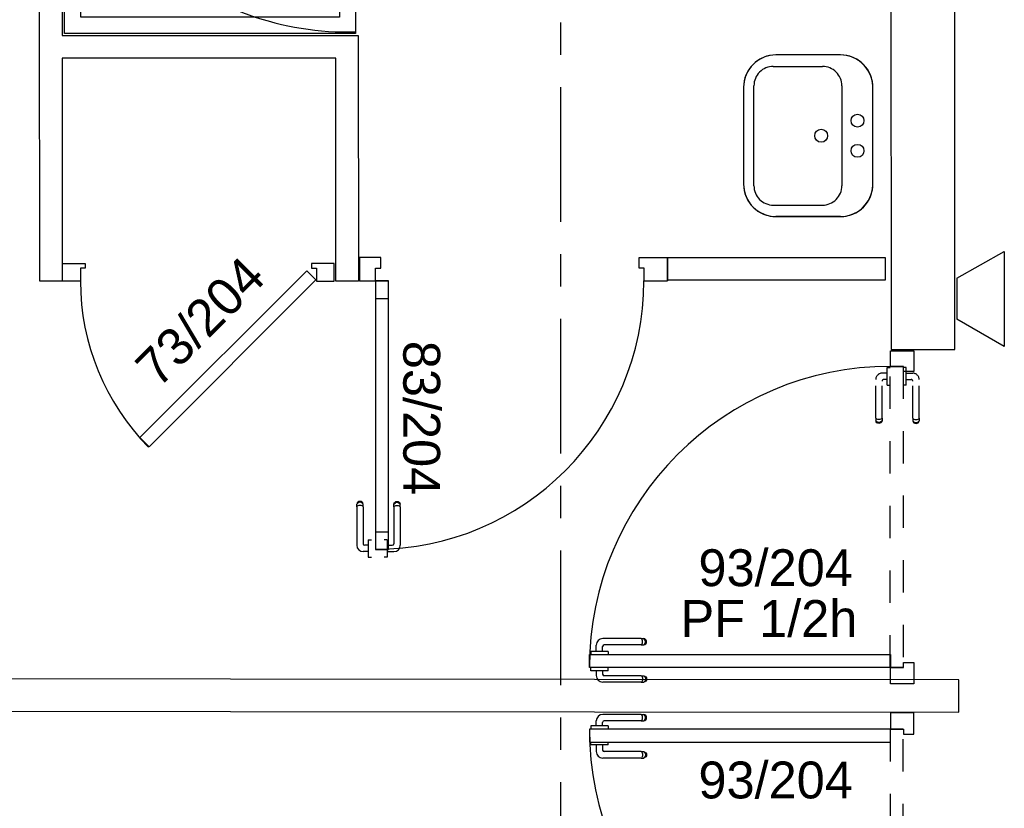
# Model space of a CAD drawing. Header units: millimetres. Extents: x -15 to 127, y -65 to 67.
# Tile 182 of 256: x 9.78 to 12.82, y 9.86 to 12.3. Entities that reach past the tile are written whole.
import ezdxf

# ---------------------------------------------------------------- set-up
doc = ezdxf.new("R2010")
doc.units = ezdxf.units.MM
doc.header["$MEASUREMENT"] = 0
doc.linetypes.add('PC_DASH_3', pattern=[0.055556, 0.027778, -0.027778])
doc.linetypes.add('PC_DASH_4', pattern=[0.638889, 0.416667, -0.083333, 0.055556, -0.083333])
doc.layers.add('Cfa', color=1, linetype='Continuous')
doc.layers.add('structure rdc', color=7, linetype='Continuous')
doc.styles.get("Standard").update_dxf_attribs({"font": 'BKANT.TTF'})

# ---------------------------------------------------------------- blocks, each defined once
blk = doc.blocks.new('INDIC')
for p, q in [((-0.3, 0.15), (0.3, 0.15)), ((-0.1315, -0.15), (-0.3, 0.15)), ((0.3, 0.15), (0.1272, -0.15)), ((-0.1315, -0.15), (0.1272, -0.15))]:
    blk.add_line(p, q)
blk = doc.blocks.new('PD_4724')
at = {"layer": 'structure rdc', "color": 0}
for p, q in [((12.242, -16.1868), (12.242, -16.1716)), ((12.381, -16.1516), (12.262, -16.1516)), ((12.381, -16.1713), (12.2668, -16.1713)), ((12.381, -16.1516), (12.3872, -16.1516)), ((12.381, -16.1713), (12.3872, -16.1713)), ((12.3841, -16.155), (12.3827, -16.1528)), ((12.3827, -16.1701), (12.3841, -16.1679)), ((12.385, -16.158), (12.3841, -16.155)), ((12.3841, -16.1679), (12.385, -16.1649)), ((12.3853, -16.1614), (12.385, -16.158)), ((12.385, -16.1649), (12.3853, -16.1614)), ((12.3872, -16.1516), (12.3894, -16.1516)), ((12.3872, -16.1713), (12.3894, -16.1713)), ((12.3926, -16.1528), (12.3894, -16.1516)), ((12.3894, -16.1713), (12.3926, -16.1701)), ((12.3925, -16.155), (12.3901, -16.1528)), ((12.3901, -16.1701), (12.3925, -16.1679)), ((12.3941, -16.158), (12.3925, -16.155)), ((12.3925, -16.1679), (12.3941, -16.1649)), ((12.3953, -16.155), (12.3926, -16.1528)), ((12.3926, -16.1701), (12.3953, -16.1679)), ((12.3946, -16.1614), (12.3941, -16.158)), ((12.3941, -16.1649), (12.3946, -16.1614)), ((12.397, -16.158), (12.3953, -16.155)), ((12.3953, -16.1679), (12.397, -16.1649)), ((12.3977, -16.1614), (12.397, -16.158)), ((12.397, -16.1649), (12.3977, -16.1614)), ((12.2265, -16.1868), (12.2248, -16.1868)), ((12.2248, -16.1868), (12.2248, -16.1869)), ((12.2248, -16.1869), (12.2248, -16.1967)), ((12.2248, -16.1967), (12.2248, -16.1968)), ((12.2312, -16.1868), (12.2265, -16.1868)), ((12.2384, -16.1868), (12.2312, -16.1868)), ((12.2472, -16.1868), (12.2384, -16.1868)), ((12.2566, -16.1868), (12.2472, -16.1868)), ((12.2654, -16.1868), (12.2566, -16.1868)), ((12.2617, -16.1868), (12.2617, -16.1763)), ((12.2726, -16.1868), (12.2654, -16.1868)), ((12.2773, -16.1868), (12.2726, -16.1868)), ((12.2789, -16.1868), (12.2773, -16.1868)), ((12.2789, -16.1868), (12.2789, -16.1869)), ((12.2789, -16.1869), (12.2789, -16.1967)), ((12.2789, -16.1967), (12.2789, -16.1968))]:
    blk.add_line(p, q, dxfattribs=at)
for centre, radius in [((12.262, -16.1716), 0.02), ((12.2668, -16.1763), 0.00501)]:
    blk.add_arc(centre, radius, 90, 180, dxfattribs=at)
blk = doc.blocks.new('PD_4725')
at = {"layer": 'structure rdc', "color": 0}
for p, q in [((12.2248, -16.236), (12.2248, -16.2359)), ((12.2248, -16.2458), (12.2248, -16.236)), ((12.2248, -16.2459), (12.2248, -16.2458)), ((12.2265, -16.2459), (12.2248, -16.2459)), ((12.2312, -16.2459), (12.2265, -16.2459)), ((12.2384, -16.2459), (12.2312, -16.2459)), ((12.2472, -16.2459), (12.2384, -16.2459)), ((12.242, -16.2459), (12.242, -16.2662)), ((12.2566, -16.2459), (12.2472, -16.2459)), ((12.2654, -16.2459), (12.2566, -16.2459)), ((12.2617, -16.2459), (12.2617, -16.2615)), ((12.2726, -16.2459), (12.2654, -16.2459)), ((12.2773, -16.2459), (12.2726, -16.2459)), ((12.2789, -16.2459), (12.2773, -16.2459)), ((12.2789, -16.236), (12.2789, -16.2359)), ((12.2789, -16.2458), (12.2789, -16.236)), ((12.2789, -16.2459), (12.2789, -16.2458)), ((12.381, -16.2862), (12.262, -16.2862)), ((12.381, -16.2665), (12.2668, -16.2665)), ((12.381, -16.2665), (12.3872, -16.2665)), ((12.381, -16.2862), (12.3872, -16.2862)), ((12.3827, -16.2677), (12.3841, -16.2699)), ((12.3841, -16.2828), (12.3827, -16.285)), ((12.3841, -16.2699), (12.385, -16.2729)), ((12.385, -16.2798), (12.3841, -16.2828)), ((12.385, -16.2729), (12.3853, -16.2764)), ((12.3853, -16.2764), (12.385, -16.2798)), ((12.3872, -16.2665), (12.3894, -16.2665)), ((12.3872, -16.2862), (12.3894, -16.2862)), ((12.3894, -16.2665), (12.3926, -16.2677)), ((12.3926, -16.285), (12.3894, -16.2862)), ((12.3901, -16.2677), (12.3925, -16.2699)), ((12.3925, -16.2828), (12.3901, -16.285)), ((12.3925, -16.2699), (12.3941, -16.2729)), ((12.3941, -16.2798), (12.3925, -16.2828)), ((12.3926, -16.2677), (12.3953, -16.2699)), ((12.3953, -16.2828), (12.3926, -16.285)), ((12.3941, -16.2729), (12.3946, -16.2764)), ((12.3946, -16.2764), (12.3941, -16.2798)), ((12.3953, -16.2699), (12.397, -16.2729)), ((12.397, -16.2798), (12.3953, -16.2828)), ((12.397, -16.2729), (12.3977, -16.2764)), ((12.3977, -16.2764), (12.397, -16.2798))]:
    blk.add_line(p, q, dxfattribs=at)
for centre, radius in [((12.2668, -16.2615), 0.00501), ((12.262, -16.2662), 0.02)]:
    blk.add_arc(centre, radius, 180, 270, dxfattribs=at)
blk = doc.blocks.new('PD_4723')
at = {"layer": 'structure rdc'}
for name in ['PD_4724', 'PD_4725']:
    blk.add_blockref(name, (0, 0), dxfattribs=at)
blk = doc.blocks.new('PD_4728')
at = {"layer": 'structure rdc', "color": 0, "linetype": 'PC_DASH_3'}
for p, q in [((13.1077, -16.9564), (13.1065, -16.9597)), ((13.1065, -16.9619), (13.1065, -16.9597)), ((13.1065, -16.9681), (13.1065, -16.9619)), ((13.1099, -16.9538), (13.1077, -16.9564)), ((13.1099, -16.9566), (13.1077, -16.959)), ((13.1099, -16.965), (13.1077, -16.9664)), ((13.1129, -16.952), (13.1099, -16.9538)), ((13.1129, -16.955), (13.1099, -16.9566)), ((13.1129, -16.9641), (13.1099, -16.965)), ((13.1164, -16.9514), (13.1129, -16.952)), ((13.1164, -16.9545), (13.1129, -16.955)), ((13.1164, -16.9638), (13.1129, -16.9641)), ((13.1198, -16.952), (13.1164, -16.9514)), ((13.1198, -16.955), (13.1164, -16.9545)), ((13.1198, -16.9641), (13.1164, -16.9638)), ((13.1228, -16.9538), (13.1198, -16.952)), ((13.1228, -16.9566), (13.1198, -16.955)), ((13.1228, -16.965), (13.1198, -16.9641)), ((13.125, -16.9564), (13.1228, -16.9538)), ((13.125, -16.959), (13.1228, -16.9566)), ((13.125, -16.9664), (13.1228, -16.965)), ((13.1262, -16.9597), (13.125, -16.9564)), ((13.1262, -16.9619), (13.1262, -16.9597)), ((13.1262, -16.9681), (13.1262, -16.9619)), ((13.1065, -16.9681), (13.1065, -17.087)), ((13.1262, -16.9681), (13.1262, -17.0823)), ((13.1417, -17.0873), (13.1312, -17.0873)), ((13.1417, -17.0702), (13.1417, -17.0718)), ((13.1417, -17.0702), (13.1418, -17.0702)), ((13.1417, -17.0718), (13.1417, -17.0765)), ((13.1417, -17.0765), (13.1417, -17.0837)), ((13.1417, -17.0837), (13.1417, -17.0925)), ((13.1418, -17.0702), (13.1516, -17.0702)), ((13.1516, -17.0702), (13.1517, -17.0702)), ((13.1417, -17.1071), (13.1265, -17.1071)), ((13.1417, -17.0925), (13.1417, -17.1019)), ((13.1417, -17.1019), (13.1417, -17.1107)), ((13.1417, -17.1107), (13.1417, -17.1179)), ((13.1417, -17.1179), (13.1417, -17.1226)), ((13.1417, -17.1226), (13.1417, -17.1242)), ((13.1417, -17.1242), (13.1418, -17.1242)), ((13.1418, -17.1242), (13.1516, -17.1242)), ((13.1516, -17.1242), (13.1517, -17.1242))]:
    blk.add_line(p, q, dxfattribs=at)
for centre, radius in [((13.1265, -17.087), 0.02), ((13.1312, -17.0823), 0.00501)]:
    blk.add_arc(centre, radius, 180, 270, dxfattribs=at)
blk = doc.blocks.new('PD_4729')
at = {"layer": 'structure rdc', "color": 0, "linetype": 'PC_DASH_3'}
for p, q in [((13.2214, -16.9597), (13.2226, -16.9564)), ((13.2214, -16.9619), (13.2214, -16.9597)), ((13.2214, -16.9681), (13.2214, -16.9619)), ((13.2226, -16.9564), (13.2248, -16.9538)), ((13.2226, -16.959), (13.2248, -16.9566)), ((13.2226, -16.9664), (13.2248, -16.965)), ((13.2248, -16.9538), (13.2279, -16.952)), ((13.2248, -16.9566), (13.2279, -16.955)), ((13.2248, -16.965), (13.2279, -16.9641)), ((13.2279, -16.952), (13.2313, -16.9514)), ((13.2279, -16.955), (13.2313, -16.9545)), ((13.2279, -16.9641), (13.2313, -16.9638)), ((13.2313, -16.9514), (13.2347, -16.952)), ((13.2313, -16.9545), (13.2347, -16.955)), ((13.2313, -16.9638), (13.2347, -16.9641)), ((13.2347, -16.952), (13.2377, -16.9538)), ((13.2347, -16.955), (13.2377, -16.9566)), ((13.2347, -16.9641), (13.2377, -16.965)), ((13.2377, -16.9538), (13.24, -16.9564)), ((13.2377, -16.9566), (13.24, -16.959)), ((13.2377, -16.965), (13.24, -16.9664)), ((13.24, -16.9564), (13.2411, -16.9597)), ((13.2411, -16.9619), (13.2411, -16.9597)), ((13.2411, -16.9681), (13.2411, -16.9619)), ((13.2214, -16.9681), (13.2214, -17.0823)), ((13.2411, -16.9681), (13.2411, -17.087)), ((13.1909, -17.0702), (13.1908, -17.0702)), ((13.2007, -17.0702), (13.1909, -17.0702)), ((13.2008, -17.0702), (13.2007, -17.0702)), ((13.2008, -17.0702), (13.2008, -17.0718)), ((13.2008, -17.0718), (13.2008, -17.0765)), ((13.2008, -17.0765), (13.2008, -17.0837)), ((13.2008, -17.0837), (13.2008, -17.0925)), ((13.2008, -17.0873), (13.2164, -17.0873)), ((13.2008, -17.0925), (13.2008, -17.1019)), ((13.2008, -17.1019), (13.2008, -17.1107)), ((13.2008, -17.1071), (13.2211, -17.1071)), ((13.2008, -17.1107), (13.2008, -17.1179)), ((13.2008, -17.1179), (13.2008, -17.1226)), ((13.1909, -17.1242), (13.1908, -17.1242)), ((13.2007, -17.1242), (13.1909, -17.1242)), ((13.2008, -17.1242), (13.2007, -17.1242)), ((13.2008, -17.1226), (13.2008, -17.1242))]:
    blk.add_line(p, q, dxfattribs=at)
for centre, radius in [((13.2164, -17.0823), 0.00501), ((13.2211, -17.087), 0.02)]:
    blk.add_arc(centre, radius, 270, 0, dxfattribs=at)
blk = doc.blocks.new('PD_4727')
at = {"layer": 'structure rdc'}
for name in ['PD_4728', 'PD_4729']:
    blk.add_blockref(name, (0, 0), dxfattribs=at)
blk = doc.blocks.new('PD_4726')
at = {"layer": 'structure rdc', "color": 0, "linetype": 'PC_DASH_3'}
blk.add_lwpolyline([(13.1517, -17.1282), (13.1918, -17.1282), (13.1918, -16.197), (13.1517, -16.197), (13.1517, -17.1282)], dxfattribs=at)
at = {"layer": 'structure rdc'}
blk.add_blockref('PD_4727', (0, 0), dxfattribs=at)
blk = doc.blocks.new('PD_4722')
at = {"layer": 'structure rdc', "color": 0}
for points in [[(13.1922, -16.1968), (13.1922, -16.2127), (13.2242, -16.2127), (13.2242, -16.1468), (13.1521, -16.1468), (13.1521, -16.1968), (13.1922, -16.1968)], [(12.2209, -16.1968), (12.2209, -16.2369), (13.1521, -16.2369), (13.1521, -16.1968), (12.2209, -16.1968)], [(13.2242, -17.1767), (13.2242, -17.1122), (13.1922, -17.1122), (13.1922, -17.1281), (13.1521, -17.1281), (13.1521, -17.1767), (13.2242, -17.1767)]]:
    blk.add_lwpolyline(points, dxfattribs=at)
blk.add_arc((13.1521, -16.1968), 0.9313, 180, 270, dxfattribs=at)
at = {"layer": 'structure rdc'}
for name in ['PD_4723', 'PD_4726']:
    blk.add_blockref(name, (0, 0), dxfattribs=at)
blk = doc.blocks.new('PD_4740')
at = {"layer": 'structure rdc', "color": 0}
for p, q in [((12.2248, -16.0063), (12.2248, -16.0062)), ((12.2248, -16.0162), (12.2248, -16.0063)), ((12.2248, -16.0163), (12.2248, -16.0162)), ((12.2265, -16.0163), (12.2248, -16.0163)), ((12.2312, -16.0163), (12.2265, -16.0163)), ((12.2384, -16.0163), (12.2312, -16.0163)), ((12.2472, -16.0163), (12.2384, -16.0163)), ((12.242, -16.0163), (12.242, -16.0315)), ((12.2566, -16.0163), (12.2472, -16.0163)), ((12.2654, -16.0163), (12.2566, -16.0163)), ((12.2617, -16.0163), (12.2617, -16.0268)), ((12.2726, -16.0163), (12.2654, -16.0163)), ((12.2773, -16.0163), (12.2726, -16.0163)), ((12.2789, -16.0163), (12.2773, -16.0163)), ((12.2789, -16.0063), (12.2789, -16.0062)), ((12.2789, -16.0162), (12.2789, -16.0063)), ((12.2789, -16.0163), (12.2789, -16.0162)), ((12.381, -16.0515), (12.262, -16.0515)), ((12.381, -16.0318), (12.2668, -16.0318)), ((12.381, -16.0318), (12.3872, -16.0318)), ((12.381, -16.0515), (12.3872, -16.0515)), ((12.3827, -16.033), (12.3841, -16.0352)), ((12.3841, -16.0481), (12.3827, -16.0503)), ((12.3841, -16.0352), (12.385, -16.0382)), ((12.385, -16.045), (12.3841, -16.0481)), ((12.385, -16.0382), (12.3853, -16.0416)), ((12.3853, -16.0416), (12.385, -16.045)), ((12.3872, -16.0318), (12.3894, -16.0318)), ((12.3872, -16.0515), (12.3894, -16.0515)), ((12.3894, -16.0318), (12.3926, -16.033)), ((12.3926, -16.0503), (12.3894, -16.0515)), ((12.3901, -16.033), (12.3925, -16.0352)), ((12.3925, -16.0481), (12.3901, -16.0503)), ((12.3925, -16.0352), (12.3941, -16.0382)), ((12.3941, -16.045), (12.3925, -16.0481)), ((12.3926, -16.033), (12.3953, -16.0352)), ((12.3953, -16.0481), (12.3926, -16.0503)), ((12.3941, -16.0382), (12.3946, -16.0416)), ((12.3946, -16.0416), (12.3941, -16.045)), ((12.3953, -16.0352), (12.397, -16.0382)), ((12.397, -16.045), (12.3953, -16.0481)), ((12.397, -16.0382), (12.3977, -16.0416)), ((12.3977, -16.0416), (12.397, -16.045))]:
    blk.add_line(p, q, dxfattribs=at)
for centre, radius in [((12.262, -16.0315), 0.02), ((12.2668, -16.0268), 0.00501)]:
    blk.add_arc(centre, radius, 180, 270, dxfattribs=at)
blk = doc.blocks.new('PD_4741')
at = {"layer": 'structure rdc', "color": 0}
for p, q in [((12.381, -15.9168), (12.262, -15.9168)), ((12.381, -15.9168), (12.3872, -15.9168)), ((12.3841, -15.9203), (12.3827, -15.918)), ((12.385, -15.9233), (12.3841, -15.9203)), ((12.3841, -15.9331), (12.385, -15.9301)), ((12.3853, -15.9267), (12.385, -15.9233)), ((12.385, -15.9301), (12.3853, -15.9267)), ((12.3872, -15.9168), (12.3894, -15.9168)), ((12.3926, -15.918), (12.3894, -15.9168)), ((12.3925, -15.9203), (12.3901, -15.918)), ((12.3941, -15.9233), (12.3925, -15.9203)), ((12.3925, -15.9331), (12.3941, -15.9301)), ((12.3953, -15.9203), (12.3926, -15.918)), ((12.3946, -15.9267), (12.3941, -15.9233)), ((12.3941, -15.9301), (12.3946, -15.9267)), ((12.397, -15.9233), (12.3953, -15.9203)), ((12.3953, -15.9331), (12.397, -15.9301)), ((12.3977, -15.9267), (12.397, -15.9233)), ((12.397, -15.9301), (12.3977, -15.9267)), ((12.2265, -15.9572), (12.2248, -15.9572)), ((12.2248, -15.9572), (12.2248, -15.9573)), ((12.2248, -15.9573), (12.2248, -15.9671)), ((12.2312, -15.9572), (12.2265, -15.9572)), ((12.2384, -15.9572), (12.2312, -15.9572)), ((12.2472, -15.9572), (12.2384, -15.9572)), ((12.242, -15.9572), (12.242, -15.9369)), ((12.2566, -15.9572), (12.2472, -15.9572)), ((12.2654, -15.9572), (12.2566, -15.9572)), ((12.2617, -15.9572), (12.2617, -15.9416)), ((12.2726, -15.9572), (12.2654, -15.9572)), ((12.381, -15.9366), (12.2668, -15.9366)), ((12.2773, -15.9572), (12.2726, -15.9572)), ((12.2789, -15.9572), (12.2773, -15.9572)), ((12.2789, -15.9572), (12.2789, -15.9573)), ((12.2789, -15.9573), (12.2789, -15.9671)), ((12.381, -15.9366), (12.3872, -15.9366)), ((12.3827, -15.9354), (12.3841, -15.9331)), ((12.3872, -15.9366), (12.3894, -15.9366)), ((12.3894, -15.9366), (12.3926, -15.9354)), ((12.3901, -15.9354), (12.3925, -15.9331)), ((12.3926, -15.9354), (12.3953, -15.9331)), ((12.2248, -15.9671), (12.2248, -15.9672)), ((12.2789, -15.9671), (12.2789, -15.9672))]:
    blk.add_line(p, q, dxfattribs=at)
for centre, radius in [((12.262, -15.9369), 0.02), ((12.2668, -15.9416), 0.00501)]:
    blk.add_arc(centre, radius, 90, 180, dxfattribs=at)
blk = doc.blocks.new('PD_4739')
at = {"layer": 'structure rdc'}
for name in ['PD_4741', 'PD_4740']:
    blk.add_blockref(name, (0, 0), dxfattribs=at)
blk = doc.blocks.new('PD_4744')
at = {"layer": 'structure rdc', "color": 0, "linetype": 'PC_DASH_3'}
for p, q in [((13.1417, -15.096), (13.1265, -15.096)), ((13.1417, -15.0804), (13.1417, -15.0788)), ((13.1417, -15.0788), (13.1418, -15.0788)), ((13.1417, -15.0851), (13.1417, -15.0804)), ((13.1417, -15.0923), (13.1417, -15.0851)), ((13.1417, -15.1012), (13.1417, -15.0923)), ((13.1417, -15.1105), (13.1417, -15.1012)), ((13.1418, -15.0788), (13.1516, -15.0788)), ((13.1516, -15.0788), (13.1517, -15.0788)), ((13.1065, -15.235), (13.1065, -15.116)), ((13.1262, -15.235), (13.1262, -15.1207)), ((13.1417, -15.1157), (13.1312, -15.1157)), ((13.1417, -15.1194), (13.1417, -15.1105)), ((13.1417, -15.1266), (13.1417, -15.1194)), ((13.1417, -15.1313), (13.1417, -15.1266)), ((13.1417, -15.1329), (13.1417, -15.1313)), ((13.1417, -15.1329), (13.1418, -15.1329)), ((13.1418, -15.1329), (13.1516, -15.1329)), ((13.1516, -15.1329), (13.1517, -15.1329)), ((13.1065, -15.235), (13.1065, -15.2412)), ((13.1065, -15.2412), (13.1065, -15.2434)), ((13.1077, -15.2466), (13.1065, -15.2434)), ((13.1099, -15.2381), (13.1077, -15.2367)), ((13.1099, -15.2465), (13.1077, -15.2441)), ((13.1099, -15.2493), (13.1077, -15.2466)), ((13.1129, -15.239), (13.1099, -15.2381)), ((13.1129, -15.248), (13.1099, -15.2465)), ((13.1129, -15.251), (13.1099, -15.2493)), ((13.1164, -15.2393), (13.1129, -15.239)), ((13.1164, -15.2486), (13.1129, -15.248)), ((13.1164, -15.2516), (13.1129, -15.251)), ((13.1198, -15.239), (13.1164, -15.2393)), ((13.1198, -15.248), (13.1164, -15.2486)), ((13.1198, -15.251), (13.1164, -15.2516)), ((13.1228, -15.2381), (13.1198, -15.239)), ((13.1228, -15.2465), (13.1198, -15.248)), ((13.1228, -15.2493), (13.1198, -15.251)), ((13.125, -15.2367), (13.1228, -15.2381)), ((13.125, -15.2441), (13.1228, -15.2465)), ((13.125, -15.2466), (13.1228, -15.2493)), ((13.1262, -15.2434), (13.125, -15.2466)), ((13.1262, -15.235), (13.1262, -15.2412)), ((13.1262, -15.2412), (13.1262, -15.2434))]:
    blk.add_line(p, q, dxfattribs=at)
for centre, radius in [((13.1265, -15.116), 0.02), ((13.1312, -15.1207), 0.00501)]:
    blk.add_arc(centre, radius, 90, 180, dxfattribs=at)
blk = doc.blocks.new('PD_4745')
at = {"layer": 'structure rdc', "color": 0, "linetype": 'PC_DASH_3'}
for p, q in [((13.1909, -15.0788), (13.1908, -15.0788)), ((13.2007, -15.0788), (13.1909, -15.0788)), ((13.2008, -15.0788), (13.2007, -15.0788)), ((13.2008, -15.0804), (13.2008, -15.0788)), ((13.2008, -15.0851), (13.2008, -15.0804)), ((13.2008, -15.0923), (13.2008, -15.0851)), ((13.2008, -15.1012), (13.2008, -15.0923)), ((13.2008, -15.096), (13.2211, -15.096)), ((13.2008, -15.1105), (13.2008, -15.1012)), ((13.1909, -15.1329), (13.1908, -15.1329)), ((13.2007, -15.1329), (13.1909, -15.1329)), ((13.2008, -15.1329), (13.2007, -15.1329)), ((13.2008, -15.1194), (13.2008, -15.1105)), ((13.2008, -15.1157), (13.2164, -15.1157)), ((13.2008, -15.1266), (13.2008, -15.1194)), ((13.2008, -15.1313), (13.2008, -15.1266)), ((13.2008, -15.1329), (13.2008, -15.1313)), ((13.2214, -15.235), (13.2214, -15.1207)), ((13.2411, -15.235), (13.2411, -15.116)), ((13.2214, -15.235), (13.2214, -15.2412)), ((13.2214, -15.2412), (13.2214, -15.2434)), ((13.2214, -15.2434), (13.2226, -15.2466)), ((13.2226, -15.2367), (13.2248, -15.2381)), ((13.2226, -15.2441), (13.2248, -15.2465)), ((13.2226, -15.2466), (13.2248, -15.2493)), ((13.2248, -15.2381), (13.2279, -15.239)), ((13.2248, -15.2465), (13.2279, -15.248)), ((13.2248, -15.2493), (13.2279, -15.251)), ((13.2279, -15.239), (13.2313, -15.2393)), ((13.2279, -15.248), (13.2313, -15.2486)), ((13.2279, -15.251), (13.2313, -15.2516)), ((13.2313, -15.2393), (13.2347, -15.239)), ((13.2313, -15.2486), (13.2347, -15.248)), ((13.2313, -15.2516), (13.2347, -15.251)), ((13.2347, -15.239), (13.2377, -15.2381)), ((13.2347, -15.248), (13.2377, -15.2465)), ((13.2347, -15.251), (13.2377, -15.2493)), ((13.2377, -15.2381), (13.24, -15.2367)), ((13.2377, -15.2465), (13.24, -15.2441)), ((13.2377, -15.2493), (13.24, -15.2466)), ((13.24, -15.2466), (13.2411, -15.2434)), ((13.2411, -15.235), (13.2411, -15.2412)), ((13.2411, -15.2412), (13.2411, -15.2434))]:
    blk.add_line(p, q, dxfattribs=at)
for centre, radius in [((13.2211, -15.116), 0.02), ((13.2164, -15.1207), 0.00501)]:
    blk.add_arc(centre, radius, 0, 90, dxfattribs=at)
blk = doc.blocks.new('PD_4743')
at = {"layer": 'structure rdc'}
for name in ['PD_4744', 'PD_4745']:
    blk.add_blockref(name, (0, 0), dxfattribs=at)
blk = doc.blocks.new('PD_4742')
at = {"layer": 'structure rdc', "color": 0, "linetype": 'PC_DASH_3'}
blk.add_lwpolyline([(13.1517, -15.0748), (13.1918, -15.0748), (13.1918, -16.0061), (13.1517, -16.0061), (13.1517, -15.0748)], dxfattribs=at)
at = {"layer": 'structure rdc'}
blk.add_blockref('PD_4743', (0, 0), dxfattribs=at)
blk = doc.blocks.new('PD_4738')
at = {"layer": 'structure rdc', "color": 0}
for points in [[(13.2242, -15.0264), (13.2242, -15.0909), (13.1922, -15.0909), (13.1922, -15.075), (13.1521, -15.075), (13.1521, -15.0264), (13.2242, -15.0264)], [(12.2209, -16.0062), (12.2209, -15.9662), (13.1521, -15.9662), (13.1521, -16.0062), (12.2209, -16.0062)], [(13.1922, -16.0062), (13.1922, -15.9903), (13.2242, -15.9903), (13.2242, -16.0563), (13.1521, -16.0563), (13.1521, -16.0062), (13.1922, -16.0062)]]:
    blk.add_lwpolyline(points, dxfattribs=at)
blk.add_arc((13.1521, -16.0062), 0.9313, 90, 180, dxfattribs=at)
at = {"layer": 'structure rdc'}
for name in ['PD_4742', 'PD_4739']:
    blk.add_blockref(name, (0, 0), dxfattribs=at)
blk = doc.blocks.new('PD_5442')
at = {"layer": 'structure rdc', "color": 0}
for p, q in [((11.5024, -15.4974), (11.5012, -15.5007)), ((11.5012, -15.5029), (11.5012, -15.5007)), ((11.5012, -15.509), (11.5012, -15.5029)), ((11.5046, -15.4947), (11.5024, -15.4974)), ((11.5046, -15.4975), (11.5024, -15.4999)), ((11.5076, -15.493), (11.5046, -15.4947)), ((11.5076, -15.496), (11.5046, -15.4975)), ((11.511, -15.4924), (11.5076, -15.493)), ((11.511, -15.4954), (11.5076, -15.496)), ((11.5145, -15.493), (11.511, -15.4924)), ((11.5145, -15.496), (11.511, -15.4954)), ((11.5175, -15.4947), (11.5145, -15.493)), ((11.5175, -15.4975), (11.5145, -15.496)), ((11.5197, -15.4974), (11.5175, -15.4947)), ((11.5197, -15.4999), (11.5175, -15.4975)), ((11.5209, -15.5007), (11.5197, -15.4974)), ((11.5209, -15.5029), (11.5209, -15.5007)), ((11.5209, -15.509), (11.5209, -15.5029)), ((11.5012, -15.509), (11.5012, -15.628)), ((11.5046, -15.5059), (11.5024, -15.5073)), ((11.5076, -15.505), (11.5046, -15.5059)), ((11.511, -15.5047), (11.5076, -15.505)), ((11.5145, -15.505), (11.511, -15.5047)), ((11.5175, -15.5059), (11.5145, -15.505)), ((11.5197, -15.5073), (11.5175, -15.5059)), ((11.5209, -15.509), (11.5209, -15.6233)), ((11.5364, -15.6111), (11.5364, -15.6127)), ((11.5364, -15.6111), (11.5365, -15.6111)), ((11.5364, -15.6127), (11.5364, -15.6174)), ((11.5364, -15.6174), (11.5364, -15.6246)), ((11.5364, -15.6246), (11.5364, -15.6335)), ((11.5365, -15.6111), (11.5463, -15.6111)), ((11.5463, -15.6111), (11.5464, -15.6111)), ((11.5364, -15.648), (11.5212, -15.648)), ((11.5364, -15.6283), (11.5259, -15.6283)), ((11.5364, -15.6335), (11.5364, -15.6429)), ((11.5364, -15.6429), (11.5364, -15.6517)), ((11.5364, -15.6517), (11.5364, -15.6589)), ((11.5364, -15.6589), (11.5364, -15.6636)), ((11.5364, -15.6636), (11.5364, -15.6652)), ((11.5364, -15.6652), (11.5365, -15.6652)), ((11.5365, -15.6652), (11.5463, -15.6652)), ((11.5463, -15.6652), (11.5464, -15.6652))]:
    blk.add_line(p, q, dxfattribs=at)
for centre, radius in [((11.5259, -15.6233), 0.00501), ((11.5212, -15.628), 0.02)]:
    blk.add_arc(centre, radius, 180, 270, dxfattribs=at)
blk = doc.blocks.new('PD_5443')
at = {"layer": 'structure rdc', "color": 0}
for p, q in [((11.6161, -15.5007), (11.6173, -15.4974)), ((11.6161, -15.5029), (11.6161, -15.5007)), ((11.6161, -15.509), (11.6161, -15.5029)), ((11.6173, -15.4974), (11.6195, -15.4947)), ((11.6173, -15.4999), (11.6195, -15.4975)), ((11.6195, -15.4947), (11.6225, -15.493)), ((11.6195, -15.4975), (11.6225, -15.496)), ((11.6225, -15.493), (11.626, -15.4924)), ((11.6225, -15.496), (11.626, -15.4954)), ((11.626, -15.4924), (11.6294, -15.493)), ((11.626, -15.4954), (11.6294, -15.496)), ((11.6294, -15.493), (11.6324, -15.4947)), ((11.6294, -15.496), (11.6324, -15.4975)), ((11.6324, -15.4947), (11.6346, -15.4974)), ((11.6324, -15.4975), (11.6346, -15.4999)), ((11.6346, -15.4974), (11.6358, -15.5007)), ((11.6358, -15.5029), (11.6358, -15.5007)), ((11.6358, -15.509), (11.6358, -15.5029)), ((11.6161, -15.509), (11.6161, -15.6233)), ((11.6173, -15.5073), (11.6195, -15.5059)), ((11.6195, -15.5059), (11.6225, -15.505)), ((11.6225, -15.505), (11.626, -15.5047)), ((11.626, -15.5047), (11.6294, -15.505)), ((11.6294, -15.505), (11.6324, -15.5059)), ((11.6324, -15.5059), (11.6346, -15.5073)), ((11.6358, -15.509), (11.6358, -15.628)), ((11.5856, -15.6111), (11.5855, -15.6111)), ((11.5954, -15.6111), (11.5856, -15.6111)), ((11.5955, -15.6111), (11.5954, -15.6111)), ((11.5955, -15.6111), (11.5955, -15.6127)), ((11.5955, -15.6127), (11.5955, -15.6174)), ((11.5955, -15.6174), (11.5955, -15.6246)), ((11.5955, -15.6246), (11.5955, -15.6335)), ((11.5955, -15.6283), (11.6111, -15.6283)), ((11.5955, -15.6335), (11.5955, -15.6429)), ((11.5955, -15.6429), (11.5955, -15.6517)), ((11.5955, -15.648), (11.6158, -15.648)), ((11.5955, -15.6517), (11.5955, -15.6589)), ((11.5856, -15.6652), (11.5855, -15.6652)), ((11.5954, -15.6652), (11.5856, -15.6652)), ((11.5955, -15.6652), (11.5954, -15.6652)), ((11.5955, -15.6589), (11.5955, -15.6636)), ((11.5955, -15.6636), (11.5955, -15.6652))]:
    blk.add_line(p, q, dxfattribs=at)
for centre, radius in [((11.6111, -15.6233), 0.00501), ((11.6158, -15.628), 0.02)]:
    blk.add_arc(centre, radius, 270, 0, dxfattribs=at)
blk = doc.blocks.new('PD_5441')
at = {"layer": 'structure rdc'}
for name in ['PD_5442', 'PD_5443']:
    blk.add_blockref(name, (0, 0), dxfattribs=at)
blk = doc.blocks.new('PD_5445')
at = {"layer": 'structure rdc', "color": 0}
for p, q in [((12.9977, -14.1116), (12.7977, -14.1116)), ((12.7898, -14.1471), (12.9418, -14.1471)), ((12.6978, -14.2116), (12.6978, -14.5116)), ((12.7298, -14.5161), (12.7298, -14.2071)), ((13.0018, -14.207), (13.0018, -14.5161)), ((13.0978, -14.5115), (13.0978, -14.2115)), ((12.7898, -14.5761), (12.9418, -14.5761)), ((12.9978, -14.6116), (12.7978, -14.6116))]:
    blk.add_line(p, q, dxfattribs=at)
blk.add_lwpolyline([(12.9977, -14.1116), (12.7977, -14.1116), (12.7804, -14.1131), (12.7635, -14.1176), (12.7478, -14.125), (12.7335, -14.135), (12.7212, -14.1473), (12.7112, -14.1616), (12.7038, -14.1774), (12.6993, -14.1943), (12.6978, -14.2116), (12.6978, -14.2116), (12.6978, -14.5116), (12.6993, -14.529), (12.7039, -14.5458), (12.7112, -14.5616), (12.7212, -14.5759), (12.7336, -14.5882), (12.7478, -14.5982), (12.7636, -14.6056), (12.7805, -14.6101), (12.7978, -14.6116), (12.7978, -14.6116), (12.9978, -14.6116), (13.0152, -14.61), (13.032, -14.6055), (13.0478, -14.5982), (13.0621, -14.5882), (13.0744, -14.5758), (13.0844, -14.5615), (13.0918, -14.5457), (13.0963, -14.5289), (13.0978, -14.5115), (13.0978, -14.5115), (13.0978, -14.2115), (13.0962, -14.1942), (13.0917, -14.1773), (13.0844, -14.1615), (13.0744, -14.1473), (13.062, -14.1349), (13.0477, -14.1249), (13.032, -14.1176), (13.0151, -14.1131), (12.9977, -14.1116), (12.9977, -14.1116)], dxfattribs=at)
for centre in [(13.0502, -14.3149), (12.9378, -14.3616), (13.0502, -14.4082)]:
    blk.add_circle(centre, 0.02, dxfattribs=at)
for centre, radius, start, end in [((12.7978, -14.2116), 0.1, 90.0111, 180.0114), ((12.9978, -14.2116), 0.1, 0.0111, 90.0114), ((12.7898, -14.2071), 0.06, 90.0111, 180.0114), ((12.9418, -14.2071), 0.06, 0.0111, 90.0114), ((12.7978, -14.5116), 0.1, 180.0105, 270.0108), ((12.7898, -14.5161), 0.06, 180.0106, 270.0108), ((12.9418, -14.5161), 0.06, 270.0111, 0.0114), ((12.9978, -14.5116), 0.1, 270.0111, 0.0114)]:
    blk.add_arc(centre, radius, start, end, dxfattribs=at)
blk = doc.blocks.new('PD_5446')
at = {"layer": 'structure rdc', "color": 0}
for p, q in [((12.3819, -13.3767), (12.3584, -13.3767)), ((12.6418, -13.4615), (12.6418, -13.652)), ((12.6676, -13.4457), (12.6676, -13.6689)), ((12.3786, -13.7387), (12.3484, -13.7387))]:
    blk.add_line(p, q, dxfattribs=at)
for points in [[(12.6671, -13.4462), (12.6234, -13.434), (12.6104, -13.4298), (12.6123, -13.4302), (12.6007, -13.4253), (12.5582, -13.4095), (12.5147, -13.3968), (12.4704, -13.387), (12.4255, -13.3804), (12.3803, -13.377), (12.3819, -13.3771), (12.3584, -13.3771), (12.3665, -13.3779), (12.3558, -13.3777), (12.3444, -13.378), (12.333, -13.3788), (12.3216, -13.3801), (12.3104, -13.3818), (12.2993, -13.3841), (12.2883, -13.3868), (12.2776, -13.39), (12.267, -13.3937), (12.2567, -13.3978), (12.2467, -13.4024), (12.237, -13.4073), (12.2276, -13.4127), (12.2185, -13.4185), (12.2099, -13.4247), (12.2016, -13.4313), (12.1938, -13.4382), (12.1864, -13.4454), (12.1795, -13.4529), (12.1731, -13.4608), (12.1671, -13.4689), (12.1617, -13.4772), (12.1568, -13.4858), (12.1525, -13.4945), (12.1487, -13.5035), (12.1456, -13.5126), (12.1429, -13.5218), (12.1409, -13.5311), (12.1395, -13.5405), (12.1386, -13.5499), (12.1384, -13.5594), (12.1387, -13.5689), (12.1397, -13.5783), (12.1412, -13.5877), (12.1434, -13.597), (12.1461, -13.6062), (12.1494, -13.6153), (12.1533, -13.6242), (12.1577, -13.6329), (12.1627, -13.6414), (12.1682, -13.6497), (12.1742, -13.6578), (12.1807, -13.6656), (12.1877, -13.673), (12.1952, -13.6802), (12.2031, -13.687), (12.2114, -13.6935), (12.2202, -13.6996), (12.2293, -13.7054), (12.2387, -13.7107), (12.2485, -13.7156), (12.2586, -13.7201), (12.2689, -13.7241), (12.2795, -13.7277), (12.2903, -13.7308), (12.3013, -13.7335), (12.3124, -13.7356), (12.3237, -13.7373), (12.335, -13.7385), (12.3464, -13.7392), (12.3484, -13.7391), (12.3786, -13.7391), (12.3803, -13.7397), (12.3955, -13.7389), (12.4407, -13.7343), (12.4854, -13.7267), (12.5294, -13.7159), (12.5726, -13.7021), (12.6148, -13.6854), (12.6104, -13.6867), (12.6539, -13.6736), (12.6671, -13.6703), (12.6676, -13.6694), (12.6676, -13.4462)], [(12.3665, -13.3774), (12.2562, -13.3975), (12.1728, -13.4606), (12.1386, -13.5498), (12.1628, -13.6411), (12.2388, -13.7103), (12.3464, -13.7387)], [(12.3803, -13.3765), (12.4255, -13.38), (12.4704, -13.3866), (12.5147, -13.3963), (12.5582, -13.4091), (12.6007, -13.4249), (12.6123, -13.4298)], [(12.3419, -13.4077), (12.2376, -13.4411), (12.1757, -13.5158), (12.1783, -13.6052), (12.2444, -13.6776), (12.3506, -13.7071)], [(12.3322, -13.4276), (12.2499, -13.4566), (12.2012, -13.5215), (12.2032, -13.5992), (12.2554, -13.662), (12.339, -13.6876)], [(12.3384, -13.6876), (12.4254, -13.669), (12.4881, -13.6205), (12.5098, -13.5551), (12.4847, -13.4905), (12.4194, -13.4439), (12.3315, -13.4277)], [(12.3527, -13.7071), (12.4487, -13.6856), (12.518, -13.6297), (12.542, -13.5545), (12.5142, -13.48), (12.4422, -13.4263), (12.3451, -13.4077)], [(12.5677, -13.4302), (12.6105, -13.4452), (12.6418, -13.4615)], [(12.6671, -13.4457), (12.6234, -13.4336), (12.6104, -13.4293)], [(12.4072, -13.5118), (12.4393, -13.5183), (12.4629, -13.536), (12.4715, -13.5602), (12.4629, -13.5845), (12.4393, -13.6022), (12.4072, -13.6087)], [(12.5677, -13.6828), (12.6105, -13.6679), (12.6418, -13.6515)], [(12.6104, -13.6862), (12.6539, -13.6731), (12.6671, -13.6698)], [(12.6148, -13.6849), (12.5726, -13.7017), (12.5294, -13.7155), (12.4854, -13.7262), (12.4407, -13.7339), (12.3955, -13.7384), (12.3803, -13.7392)]]:
    blk.add_lwpolyline(points, dxfattribs=at)
blk.add_arc((12.4145, -13.5602), 0.0484, 90, 270, dxfattribs=at)
blk = doc.blocks.new('PD_5448')
at = {"layer": 'structure rdc', "color": 0}
for p, q in [((12.3746, -14.7386), (12.4626, -14.7386)), ((12.4626, -14.7386), (12.4626, -14.8107)), ((12.3905, -14.8107), (12.4626, -14.8107))]:
    blk.add_line(p, q, dxfattribs=at)
blk.add_lwpolyline([(12.3905, -14.8107), (12.3905, -14.7707), (12.3746, -14.7707), (12.3746, -14.7386), (12.3905, -14.7386)], dxfattribs=at)
blk = doc.blocks.new('PD_5449')
at = {"layer": 'structure rdc', "color": 0}
for points in [[(11.5992, -14.8113), (11.5592, -14.8113), (11.5592, -14.8649), (11.5992, -14.8649), (11.5992, -14.8113)], [(11.5992, -15.5878), (11.5592, -15.5878), (11.5592, -15.6413), (11.5992, -15.6413), (11.5992, -15.5878)]]:
    blk.add_lwpolyline(points, dxfattribs=at)
blk = doc.blocks.new('PD_5447')
at = {"layer": 'structure rdc', "color": 0}
blk.add_line((11.5091, -14.7386), (11.5091, -14.8107), dxfattribs=at)
for points in [[(11.5592, -14.7707), (11.5751, -14.7707), (11.5751, -14.7386), (11.5091, -14.7386), (11.5091, -14.8107), (11.5592, -14.8107), (11.5592, -14.7707)], [(11.5592, -15.6418), (11.5992, -15.6418), (11.5992, -14.8107), (11.5592, -14.8107), (11.5592, -15.6418)]]:
    blk.add_lwpolyline(points, dxfattribs=at)
blk.add_arc((11.5592, -14.8107), 0.83, 270, 0, dxfattribs=at)
at = {"layer": 'structure rdc'}
for name in ['PD_5448', 'PD_5449']:
    blk.add_blockref(name, (0, 0), dxfattribs=at)
blk = doc.blocks.new('PD_5450')
at = {"layer": 'structure rdc', "color": 0}
for points in [[(10.5913, -14.8116), (10.5913, -14.7566), (10.6613, -14.7566), (10.6613, -14.7716), (10.6463, -14.7716), (10.6463, -14.8116), (10.5913, -14.8116)], [(11.4313, -14.8116), (11.4313, -14.7566), (11.3613, -14.7566), (11.3613, -14.7716), (11.3763, -14.7716), (11.3763, -14.8116), (11.4313, -14.8116)], [(10.8302, -15.2952), (10.8584, -15.3235), (11.3746, -14.8073), (11.3464, -14.779), (10.8302, -15.2952)]]:
    blk.add_lwpolyline(points, dxfattribs=at)
blk.add_arc((11.3763, -14.8116), 0.73, 180, 224.6671, dxfattribs=at)
at = {"layer": 'structure rdc', "color": 0, "insert": (10.807, -15.0645), "char_height": 0.114102, "width": 0.493889, "attachment_point": 1, "rotation": 45}
blk.add_mtext('{\\fArial|b0|i0|c0|p34;\\W0.98;73/204}', dxfattribs=at)
blk = doc.blocks.new('PD_5444')
at = {"layer": 'structure rdc', "color": 0}
for p, q in [((10.5202, -14.8117), (10.5199, -13.1373)), ((10.5899, -13.1373), (10.59, -14.0517)), ((10.59, -14.0517), (11.5059, -14.0517)), ((11.5059, -14.0517), (11.506, -14.8117)), ((11.436, -14.1217), (10.5901, -14.1216)), ((10.5901, -14.1216), (10.5902, -14.8117)), ((11.436, -14.8117), (11.436, -14.1217)), ((10.5902, -14.8117), (10.5202, -14.8117)), ((11.506, -14.8117), (11.436, -14.8117))]:
    blk.add_line(p, q, dxfattribs=at)
blk.add_lwpolyline([(12.4626, -14.8083), (12.4625, -14.7383), (13.1354, -14.738), (13.1354, -14.808), (12.4626, -14.8083)], dxfattribs=at)
at = {"layer": 'structure rdc'}
for name in ['PD_5446', 'PD_5445', 'PD_5450', 'PD_5447']:
    blk.add_blockref(name, (0, 0), dxfattribs=at)
blk = doc.blocks.new('PD_5440')
at = {"layer": 'structure rdc'}
for name in ['PD_5444', 'PD_5441']:
    blk.add_blockref(name, (0, 0), dxfattribs=at)
at = {"layer": 'structure rdc', "color": 0, "insert": (11.7591, -14.9524), "char_height": 0.114102, "width": 0.529167, "attachment_point": 1, "rotation": 270}
blk.add_mtext('{\\fArial|b0|i0|c0|p34;\\W0.98; 83/204}', dxfattribs=at)
blk = doc.blocks.new('PD_5452')
at = {"layer": 'structure rdc', "color": 0}
for p, q in [((10.8502, -13.3051), (11.3616, -13.3051)), ((10.8485, -13.3443), (11.3568, -13.5637)), ((10.7568, -13.3985), (10.7568, -13.9099)), ((10.7596, -13.3955), (10.7596, -13.9069)), ((10.7988, -13.3938), (11.0182, -13.9021)), ((11.3602, -13.908), (10.8485, -13.3963))]:
    blk.add_line(p, q, dxfattribs=at)
for points in [[(11.4973, -14.0451), (10.5973, -14.0451), (10.5973, -13.1451), (11.4973, -13.1451), (11.4973, -14.0451)], [(11.4473, -13.9951), (10.6473, -13.9951), (10.6473, -13.1951), (11.4473, -13.1951), (11.4473, -13.9951)]]:
    blk.add_lwpolyline(points, dxfattribs=at)
blk.add_circle((10.7583, -13.3066), 0.04, dxfattribs=at)
blk = doc.blocks.new('PD_5451')
at = {"layer": 'structure rdc', "color": 0}
blk.add_lwpolyline([(11.4953, -13.1511), (11.4878, -13.1445), (10.8904, -13.8266), (10.8976, -13.8336), (11.4953, -13.1511)], dxfattribs=at)
blk.add_arc((11.4733, -13.134), 0.9067, 229.0155, 271.5588, dxfattribs=at)
at = {"layer": 'structure rdc'}
blk.add_blockref('PD_5452', (0, 0), dxfattribs=at)
blk = doc.blocks.new('PD_5439')
at = {"layer": 'structure rdc'}
for name in ['PD_5440', 'PD_5451']:
    blk.add_blockref(name, (0, 0), dxfattribs=at)

msp = doc.modelspace()

# ---------------------------------------------------------------- linework, layer by layer
at = {"layer": 'structure rdc', "color": 0, "linetype": 'PC_DASH_4'}
msp.add_line((11.452, 23.5606), (11.452, 2.1507), dxfattribs=at)
at = {"layer": 'structure rdc', "color": 0}
for points in [[(12.6723, 11.2827), (12.6716, 12.4799), (12.4777, 12.4798), (12.4741, 12.4798), (12.4748, 11.2826), (12.6723, 11.2827)], [(7.0494, 10.2659), (7.0494, 10.1659), (12.6839, 10.1609), (12.6839, 10.2609), (7.0494, 10.2659)]]:
    msp.add_lwpolyline(points, dxfattribs=at)

# ---------------------------------------------------------------- block references
at = {"layer": 'Cfa', "xscale": 0.4900000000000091, "yscale": 0.4899999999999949, "zscale": 0.49, "rotation": 270}
msp.add_blockref('INDIC', (12.7514, 11.4391), dxfattribs=at)
at = {"layer": 'structure rdc'}
for name in ['PD_5439', 'PD_4738', 'PD_4722']:
    msp.add_blockref(name, (-0.6795, 26.3053), dxfattribs=at)

# ---------------------------------------------------------------- texts
at = {"layer": 'structure rdc', "color": 0, "char_height": 0.114102, "attachment_point": 1}
for s, insert, width in [('{\\fArial|b0|i0|c0|p34;\\W0.98;93/204}', (11.8786, 10.6647), 0.493889), ('{\\fArial|b0|i0|c0|p34;\\W0.98;PF 1/2h}', (11.8233, 10.5076), 0.564444), ('{\\fArial|b0|i0|c0|p34;\\W0.98;93/204}', (11.8786, 10.0082), 0.493889)]:
    msp.add_mtext(s, dxfattribs=dict(at, insert=insert, width=width))

doc.saveas('drawing.dxf')
